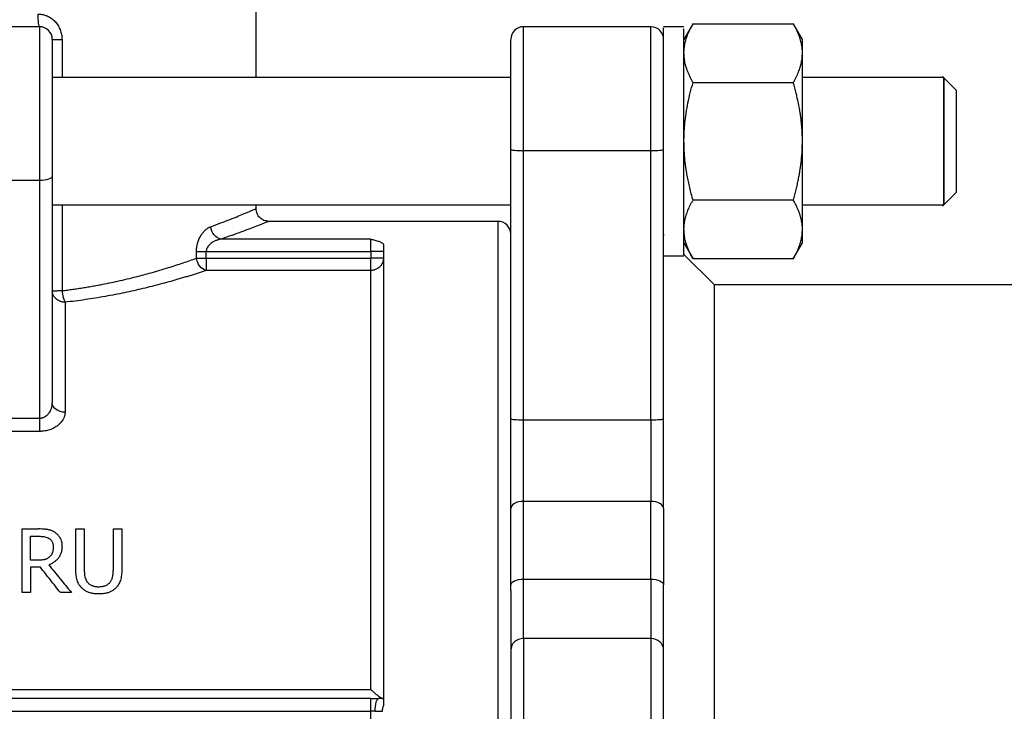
# Model space of a CAD drawing. Header units: millimetres. Extents: x -155 to 220, y -100 to 132.
# Tile 10 of 12: x 1 to 79, y 11 to 66. Entities that reach past the tile are written whole.
import ezdxf

# ---------------------------------------------------------------- set-up
doc = ezdxf.new("R2010")
doc.units = ezdxf.units.MM

msp = doc.modelspace()

# ---------------------------------------------------------------- linework, layer by layer
at = {"color": 7, "linetype": 'Continuous', "lineweight": 25}
for p, q in [((20, 61.292), (20, 71)), ((3, 65.292), (-3, 65.292)), ((51, 65.292), (40.995, 65.292)), ((53.6, 65.292), (52, 65.292)), ((54.32, 65.538), (53.595, 64.283)), ((54.315, 65.529), (62.185, 65.529)), ((62.905, 64.283), (62.18, 65.538)), ((40, 61.292), (4, 61.292)), ((74, 61.292), (62.9, 61.292)), ((75.005, 60.287), (73.899, 61.393)), ((54.315, 60.91), (62.185, 60.91)), ((75, 52.292), (75, 56.292)), ((40, 34.486), (40, 55.642)), ((41, 55.561), (51, 55.561)), ((41, 34.404), (41, 55.561)), ((51, 34.404), (51, 55.561)), ((4, 53.555), (4, 35.732)), ((3, 53.213), (-3, 53.213)), ((3, 53.213), (3, 34.535)), ((73.899, 51.191), (75.005, 52.297)), ((4, 51.292), (40, 51.292)), ((20, 51), (20, 51.292)), ((52, 34.486), (52, 51.533)), ((62.185, 51.673), (54.315, 51.673)), ((62.9, 51.292), (74, 51.292)), ((39, 50), (21, 50)), ((29, 48.603), (17.255, 48.603)), ((53.595, 48.3), (54.32, 47.045)), ((62.18, 47.045), (62.905, 48.3)), ((15.32, 47.104), (15.32, 47.631)), ((16.086, 47.104), (16.086, 47.631)), ((16.086, 47.631), (29, 47.631)), ((29, 47.631), (29, 47.104)), ((52, 47.292), (53.6, 47.292)), ((56, 45), (53.6, 47.4)), ((16.086, 47.104), (29, 47.104)), ((62.185, 47.054), (54.315, 47.054)), ((29, 46.142), (16.086, 46.142)), ((121, 45), (56, 45)), ((-3, 34.535), (3, 34.535)), ((41, 34.404), (51, 34.404)), ((3, 33.496), (-3, 33.496)), ((51, 27.994), (41, 27.994)), ((1.633, 25.828), (2.922, 25.828)), ((5.839, 25.828), (6.504, 25.828)), ((8.793, 25.828), (9.457, 25.828)), ((2.298, 25.253), (2.958, 25.253)), ((2.881, 23.373), (2.298, 23.373)), ((3.06, 22.818), (2.298, 22.818)), ((41, 21.881), (51, 21.881)), ((2.298, 20.828), (1.633, 20.828)), ((5.503, 20.828), (4.64, 20.828)), ((51, 17.22), (41, 17.22)), ((41, 17.22), (41, 8.134)), ((51, 17.22), (51, 8.134)), ((40, 16.316), (40, 7.23)), ((52, 8.995), (52, 16.316)), ((-29, 13.224), (29, 13.224)), ((29, 12.501), (-29, 12.501)), ((-29, 11.503), (29, 11.503))]:
    msp.add_line(p, q, dxfattribs=at)
at = {"color": 1, "linetype": 'Continuous', "lineweight": 25}
for p, q in [((4.762, 64.292), (4.762, 61.292)), ((4.762, 51.292), (4.762, 44.553)), ((29, 5), (29, 11.503))]:
    msp.add_line(p, q, dxfattribs=at)
at = {"color": 7, "linetype": 'Continuous', "lineweight": 25}
for centre, start, end in [((41, 64.292), 90, 180), ((51, 64.292), 0, 89.59457), ((39, 49), 0, 90.01874)]:
    msp.add_arc(centre, 1, start, end, dxfattribs=at)
for points, knots in [([(2.857, 66.292), (2.857, 66.03), (2.872, 65.768), (2.926, 65.402), (2.963, 65.292), (3, 65.292)], [0, 0, 0, 0, 0.5, 0.5, 1, 1, 1, 1]), ([(2.857, 66.292), (2.899, 66.291), (2.982, 66.289), (3.105, 66.276), (3.227, 66.255), (3.348, 66.226), (3.467, 66.188), (3.661, 66.111), (3.92, 65.967), (4.209, 65.718), (4.448, 65.414), (4.595, 65.124), (4.68, 64.877), (4.726, 64.688), (4.755, 64.492), (4.759, 64.36), (4.762, 64.292)], [0, 0, 0, 0, 0.040791, 0.081329, 0.121802, 0.162397, 0.203301, 0.244695, 0.368149, 0.492377, 0.617665, 0.744495, 0.808323, 0.872058, 0.933327, 1, 1, 1, 1]), ([(3, 65.292), (3, 65.292), (3, 65.205), (3, 64.863), (3, 64.607), (3, 63.942), (3, 63.533), (3, 62.583), (3, 62.043), (3, 60.864), (3, 60.224), (3, 58.882), (3, 58.18), (3, 56.752), (3, 56.027), (3, 54.596), (3, 53.889), (3, 53.213)], [0, 0, 0, 0, 0.125, 0.125, 0.25, 0.25, 0.375, 0.375, 0.5, 0.5, 0.625, 0.625, 0.75, 0.75, 0.875, 0.875, 1, 1, 1, 1]), ([(4, 64.292), (4, 64.553), (3.892, 64.814), (3.522, 65.184), (3.262, 65.292), (3, 65.292)], [0, 0, 0, 0, 0.5, 0.5, 1, 1, 1, 1]), ([(52, 51.533), (52, 52.427), (52, 54.217), (52, 57.266), (52, 60.168), (52, 62.674), (52, 64.424), (52, 65.298), (52, 65.2), (52, 65.172)], [0, 0, 0, 0, 0.155766, 0.311532, 0.467298, 0.623065, 0.778831, 0.934597, 1, 1, 1, 1]), ([(53.6, 63.22), (53.601, 63.282), (53.603, 63.405), (53.618, 63.59), (53.642, 63.774), (53.676, 63.959), (53.72, 64.145), (53.794, 64.401), (53.911, 64.728), (54.091, 65.127), (54.239, 65.394), (54.315, 65.529)], [0, 0, 0, 0, 0.079152, 0.157901, 0.23663, 0.315712, 0.395509, 0.476369, 0.646366, 0.820223, 1, 1, 1, 1]), ([(53.6, 47.445), (53.6, 47.403), (53.6, 47.233), (53.6, 48.355), (53.6, 50.654), (53.6, 53.907), (53.6, 57.493), (53.6, 60.918), (53.6, 63.584), (53.6, 65.142), (53.6, 65.139), (53.6, 65.138)], [0, 0, 0, 0, 0.041547, 0.166547, 0.291547, 0.416547, 0.541547, 0.666547, 0.791547, 0.916547, 1, 1, 1, 1]), ([(62.9, 63.22), (62.899, 63.281), (62.897, 63.402), (62.882, 63.586), (62.858, 63.77), (62.824, 63.956), (62.78, 64.143), (62.708, 64.397), (62.591, 64.722), (62.411, 65.122), (62.262, 65.392), (62.185, 65.529)], [0, 0, 0, 0, 0.077662, 0.155878, 0.234699, 0.31418, 0.39437, 0.475319, 0.642364, 0.817152, 1, 1, 1, 1]), ([(4, 64.292), (4, 64.291), (4, 64.289), (4, 64.274), (4, 64.251), (4, 64.218), (4, 64.176), (4, 64.125), (4, 64.013), (4, 63.797), (4, 63.405), (4, 62.911), (4, 62.125), (4, 60.925), (4, 59.502), (4, 58.282), (4, 57.338), (4, 56.379), (4, 55.578), (4, 54.944), (4, 54.474), (4, 54.009), (4, 53.707), (4, 53.555)], [0, 0, 0, 0, 0.017921, 0.035791, 0.053631, 0.071461, 0.089304, 0.10718, 0.12511, 0.187612, 0.250151, 0.312653, 0.375192, 0.500006, 0.624821, 0.687323, 0.749861, 0.812364, 0.874902, 0.906227, 0.937442, 0.968662, 1, 1, 1, 1]), ([(4, 64.292), (4, 64.292), (4.077, 64.292), (4.349, 64.292), (4.547, 64.292), (4.762, 64.292)], [0, 0, 0, 0, 0.5, 0.5, 1, 1, 1, 1]), ([(40, 55.642), (40, 56.397), (40, 57.907), (40, 60.056), (40, 61.909), (40, 63.302), (40, 64.161), (40, 64.224), (40, 64.254)], [0, 0, 0, 0, 0.170641, 0.341283, 0.511924, 0.682565, 0.853206, 1, 1, 1, 1]), ([(62.9, 63.22), (62.9, 63.569), (62.9, 63.838), (62.9, 64.2), (62.9, 64.292), (62.9, 64.292)], [0, 0, 0, 0, 0.5, 0.5, 1, 1, 1, 1]), ([(62.9, 63.22), (62.9, 63.569), (62.9, 63.838), (62.9, 64.2), (62.9, 64.292), (62.9, 64.292)], [0, 0, 0, 0, 0.5, 0.5, 1, 1, 1, 1]), ([(54.315, 60.91), (54.268, 60.992), (54.177, 61.154), (54.055, 61.397), (53.946, 61.636), (53.852, 61.873), (53.757, 62.155), (53.672, 62.48), (53.611, 62.85), (53.604, 63.097), (53.6, 63.22)], [0, 0, 0, 0, 0.108905, 0.215405, 0.319899, 0.422835, 0.52471, 0.684997, 0.842454, 1, 1, 1, 1]), ([(62.185, 60.91), (62.225, 60.98), (62.302, 61.117), (62.408, 61.322), (62.503, 61.523), (62.588, 61.721), (62.662, 61.915), (62.747, 62.168), (62.827, 62.48), (62.889, 62.852), (62.896, 63.098), (62.9, 63.22)], [0, 0, 0, 0, 0.092233, 0.182434, 0.270638, 0.356885, 0.441214, 0.523668, 0.685097, 0.843735, 1, 1, 1, 1]), ([(62.9, 56.292), (62.9, 56.99), (62.9, 57.688), (62.9, 59.037), (62.9, 59.687), (62.9, 60.896), (62.9, 61.455), (62.9, 62.442), (62.9, 62.871), (62.9, 63.22)], [0, 0, 0, 0, 0.25, 0.25, 0.5, 0.5, 0.75, 0.75, 1, 1, 1, 1]), ([(74, 56.292), (74, 56.946), (74, 57.6), (74, 58.81), (74, 59.364), (74, 60.29), (74, 60.661), (74, 61.162), (74, 61.292), (74, 61.292), (74, 61.162), (74, 60.661), (74, 60.29), (74, 59.364), (74, 58.81), (74, 57.6), (74, 56.946), (74, 55.637), (74, 54.983), (74, 53.774), (74, 53.219), (74, 52.293), (74, 51.923), (74, 51.422), (74, 51.292), (74, 51.292), (74, 51.422), (74, 51.923), (74, 52.293), (74, 53.219), (74, 53.774), (74, 54.983), (74, 55.637), (74, 56.292)], [0, 0, 0, 0, 0.0625, 0.0625, 0.125, 0.125, 0.1875, 0.1875, 0.25, 0.25, 0.3125, 0.3125, 0.375, 0.375, 0.4375, 0.4375, 0.5, 0.5, 0.5625, 0.5625, 0.625, 0.625, 0.6875, 0.6875, 0.75, 0.75, 0.8125, 0.8125, 0.875, 0.875, 0.9375, 0.9375, 1, 1, 1, 1]), ([(53.6, 56.292), (53.601, 56.415), (53.603, 56.662), (53.618, 57.032), (53.642, 57.401), (53.676, 57.771), (53.72, 58.143), (53.794, 58.655), (53.911, 59.308), (54.091, 60.107), (54.239, 60.64), (54.315, 60.91)], [0, 0, 0, 0, 0.079152, 0.157901, 0.23663, 0.315712, 0.395509, 0.476369, 0.646366, 0.820223, 1, 1, 1, 1]), ([(62.9, 56.292), (62.899, 56.413), (62.897, 56.657), (62.882, 57.023), (62.858, 57.392), (62.824, 57.764), (62.78, 58.137), (62.708, 58.645), (62.591, 59.296), (62.411, 60.096), (62.262, 60.635), (62.185, 60.91)], [0, 0, 0, 0, 0.077662, 0.155878, 0.234699, 0.31418, 0.39437, 0.475319, 0.642362, 0.81715, 1, 1, 1, 1]), ([(75, 56.292), (75, 56.815), (75, 57.339), (75, 58.306), (75, 58.75), (75, 59.49), (75, 59.787), (75, 60.188), (75, 60.292), (75, 60.292)], [0, 0, 0, 0, 0.25, 0.25, 0.5, 0.5, 0.75, 0.75, 1, 1, 1, 1]), ([(54.315, 51.673), (54.268, 51.837), (54.177, 52.161), (54.055, 52.646), (53.946, 53.124), (53.852, 53.599), (53.757, 54.161), (53.672, 54.812), (53.611, 55.553), (53.604, 56.045), (53.6, 56.292)], [0, 0, 0, 0, 0.108905, 0.215406, 0.319899, 0.422835, 0.52471, 0.684997, 0.842454, 1, 1, 1, 1]), ([(62.185, 51.673), (62.225, 51.812), (62.302, 52.086), (62.408, 52.496), (62.503, 52.898), (62.588, 53.294), (62.662, 53.682), (62.747, 54.188), (62.827, 54.813), (62.889, 55.555), (62.896, 56.047), (62.9, 56.292)], [0, 0, 0, 0, 0.092233, 0.182434, 0.270638, 0.356885, 0.441214, 0.523668, 0.685097, 0.843735, 1, 1, 1, 1]), ([(62.9, 49.363), (62.9, 49.713), (62.9, 50.141), (62.9, 51.128), (62.9, 51.687), (62.9, 52.896), (62.9, 53.547), (62.9, 54.895), (62.9, 55.594), (62.9, 56.292)], [0, 0, 0, 0, 0.25, 0.25, 0.5, 0.5, 0.75, 0.75, 1, 1, 1, 1]), ([(40, 55.642), (40, 55.621), (40.108, 55.6), (40.478, 55.57), (40.738, 55.561), (41, 55.561)], [0, 0, 0, 0, 0.5, 0.5, 1, 1, 1, 1]), ([(51, 55.561), (51.262, 55.561), (51.522, 55.57), (51.892, 55.6), (52, 55.621), (52, 55.642)], [0, 0, 0, 0, 0.5, 0.5, 1, 1, 1, 1]), ([(4, 53.555), (4, 53.465), (3.892, 53.376), (3.522, 53.25), (3.262, 53.213), (3, 53.213)], [0, 0, 0, 0, 0.5, 0.5, 1, 1, 1, 1]), ([(53.6, 49.363), (53.601, 49.425), (53.603, 49.549), (53.618, 49.734), (53.642, 49.919), (53.676, 50.103), (53.72, 50.289), (53.794, 50.545), (53.911, 50.872), (54.091, 51.271), (54.239, 51.538), (54.315, 51.673)], [0, 0, 0, 0, 0.079152, 0.157901, 0.23663, 0.315712, 0.395509, 0.476369, 0.646366, 0.820223, 1, 1, 1, 1]), ([(62.9, 49.363), (62.899, 49.424), (62.897, 49.546), (62.882, 49.729), (62.858, 49.914), (62.824, 50.099), (62.78, 50.286), (62.708, 50.54), (62.591, 50.865), (62.411, 51.266), (62.262, 51.535), (62.185, 51.673)], [0, 0, 0, 0, 0.077662, 0.155878, 0.234699, 0.31418, 0.39437, 0.475319, 0.642364, 0.817152, 1, 1, 1, 1]), ([(21, 50), (20.869, 50.016), (20.608, 50.048), (20.276, 50.276), (20.046, 50.607), (20.015, 50.869), (20, 51)], [0, 0, 0, 0, 0.2499498, 0.4998909, 0.7496087, 1, 1, 1, 1]), ([(15.32, 47.631), (15.32, 47.672), (15.322, 47.753), (15.331, 47.873), (15.346, 47.993), (15.366, 48.112), (15.392, 48.229), (15.443, 48.415), (15.535, 48.661), (15.685, 48.932), (15.857, 49.163), (16.011, 49.317), (16.14, 49.419), (16.234, 49.481), (16.333, 49.534), (16.398, 49.561), (16.433, 49.576)], [0, 0, 0, 0, 0.042088, 0.084062, 0.126155, 0.168595, 0.211607, 0.255407, 0.378579, 0.506878, 0.629591, 0.75466, 0.815808, 0.877535, 0.93439, 1, 1, 1, 1]), ([(17.255, 48.603), (17.056, 48.635), (16.859, 48.755), (16.56, 49.106), (16.46, 49.341), (16.433, 49.576)], [0, 0, 0, 0, 0.5, 0.5, 1, 1, 1, 1]), ([(54.315, 47.054), (54.268, 47.136), (54.177, 47.298), (54.055, 47.541), (53.946, 47.78), (53.852, 48.017), (53.757, 48.298), (53.672, 48.624), (53.611, 48.995), (53.604, 49.24), (53.6, 49.363)], [0, 0, 0, 0, 0.108905, 0.215405, 0.319899, 0.422835, 0.52471, 0.684997, 0.842454, 1, 1, 1, 1]), ([(62.185, 47.054), (62.225, 47.123), (62.302, 47.261), (62.408, 47.465), (62.503, 47.667), (62.588, 47.865), (62.662, 48.059), (62.747, 48.312), (62.827, 48.624), (62.889, 48.995), (62.896, 49.241), (62.9, 49.363)], [0, 0, 0, 0, 0.092233, 0.182434, 0.270638, 0.356885, 0.441214, 0.523668, 0.685097, 0.843735, 1, 1, 1, 1]), ([(62.9, 48.292), (62.9, 48.292), (62.9, 48.384), (62.9, 48.745), (62.9, 49.014), (62.9, 49.363)], [0, 0, 0, 0, 0.5, 0.5, 1, 1, 1, 1]), ([(17.255, 48.603), (17.212, 48.595), (17.131, 48.579), (17.019, 48.548), (16.927, 48.518), (16.802, 48.47), (16.651, 48.398), (16.516, 48.311), (16.397, 48.22), (16.292, 48.123), (16.19, 47.988), (16.129, 47.862), (16.094, 47.748), (16.088, 47.67), (16.086, 47.631)], [0, 0, 0, 0, 0.088782, 0.165002, 0.228661, 0.279762, 0.424675, 0.547722, 0.57807, 0.699542, 0.80297, 0.872198, 0.937279, 1, 1, 1, 1]), ([(29, 48.603), (29.114, 48.576), (29.337, 48.523), (29.654, 48.43), (29.841, 48.347), (29.926, 48.285), (29.963, 48.251), (29.992, 48.211), (29.997, 48.179), (30, 48.163)], [0, 0, 0, 0, 0.233952, 0.46134, 0.716277, 0.773525, 0.829608, 0.913839, 1, 1, 1, 1]), ([(29, 47.631), (29, 47.854), (29, 48.075), (29, 48.425), (29, 48.551), (29, 48.603)], [0, 0, 0, 0, 0.5, 0.5, 1, 1, 1, 1]), ([(30, 48.163), (30, 46.979), (30, 45.23), (30, 40.724), (30, 37.966), (30, 31.635), (30, 28.061), (30, 20.345), (30, 16.204), (30, 11.922)], [0, 0, 0, 0, 0.25, 0.25, 0.5, 0.5, 0.75, 0.75, 1, 1, 1, 1]), ([(15.32, 47.631), (15.413, 47.631), (15.531, 47.631), (15.795, 47.631), (15.94, 47.631), (16.086, 47.631)], [0, 0, 0, 0, 0.5, 0.5, 1, 1, 1, 1]), ([(30, 47.631), (30, 47.631), (29.892, 47.631), (29.522, 47.631), (29.262, 47.631), (29, 47.631)], [0, 0, 0, 0, 0.5, 0.5, 1, 1, 1, 1]), ([(4.762, 44.553), (4.903, 44.57), (5.186, 44.605), (5.612, 44.662), (6.041, 44.724), (6.473, 44.791), (6.908, 44.863), (7.346, 44.94), (8.105, 45.081), (9.205, 45.311), (10.533, 45.629), (11.859, 45.987), (12.887, 46.292), (13.704, 46.551), (14.266, 46.737), (14.807, 46.922), (15.149, 47.043), (15.32, 47.104)], [0, 0, 0, 0, 0.033973, 0.0685, 0.103585, 0.13923, 0.175438, 0.212211, 0.249551, 0.368758, 0.499385, 0.61177, 0.749683, 0.812277, 0.874881, 0.937482, 1, 1, 1, 1]), ([(16.086, 46.142), (15.905, 46.182), (15.725, 46.304), (15.448, 46.65), (15.352, 46.877), (15.32, 47.104)], [0, 0, 0, 0, 0.5, 0.5, 1, 1, 1, 1]), ([(15.32, 47.104), (15.413, 47.104), (15.531, 47.104), (15.795, 47.104), (15.94, 47.104), (16.086, 47.104)], [0, 0, 0, 0, 0.5, 0.5, 1, 1, 1, 1]), ([(16.086, 47.104), (16.086, 46.888), (16.086, 46.674), (16.086, 46.33), (16.086, 46.202), (16.086, 46.142)], [0, 0, 0, 0, 0.5, 0.5, 1, 1, 1, 1]), ([(30, 47.104), (29.999, 47.077), (29.998, 47.022), (29.986, 46.933), (29.963, 46.836), (29.919, 46.716), (29.841, 46.572), (29.728, 46.437), (29.574, 46.309), (29.414, 46.221), (29.244, 46.168), (29.115, 46.146), (29.035, 46.143), (29, 46.142)], [0, 0, 0, 0, 0.05207, 0.111077, 0.177121, 0.250194, 0.36233, 0.500079, 0.591838, 0.749892, 0.848863, 0.932234, 1, 1, 1, 1]), ([(30, 47.104), (30, 47.104), (29.892, 47.104), (29.522, 47.104), (29.262, 47.104), (29, 47.104)], [0, 0, 0, 0, 0.5, 0.5, 1, 1, 1, 1]), ([(29, 46.142), (29, 46.152), (29, 46.172), (29, 46.211), (29, 46.257), (29, 46.31), (29, 46.368), (29, 46.432), (29, 46.518), (29, 46.632), (29, 46.778), (29, 46.937), (29, 47.047), (29, 47.104)], [0, 0, 0, 0, 0.075398, 0.148946, 0.220924, 0.291659, 0.361514, 0.430884, 0.500183, 0.621398, 0.743773, 0.869387, 1, 1, 1, 1]), ([(16.086, 46.142), (15.984, 46.108), (15.78, 46.041), (15.464, 45.938), (15.141, 45.835), (14.811, 45.731), (14.472, 45.627), (14.126, 45.523), (13.478, 45.333), (12.494, 45.058), (11.122, 44.712), (9.683, 44.388), (8.426, 44.143), (7.393, 43.968), (6.603, 43.846), (5.807, 43.737), (5.269, 43.675), (5, 43.644)], [0, 0, 0, 0, 0.035532, 0.071054, 0.106585, 0.142139, 0.177734, 0.213386, 0.249112, 0.374217, 0.498964, 0.624597, 0.749206, 0.812479, 0.875298, 0.937768, 1, 1, 1, 1]), ([(29, 13.224), (29, 17.118), (29, 20.869), (29, 27.849), (29, 31.077), (29, 36.805), (29, 39.304), (29, 43.415), (29, 45.026), (29, 46.142)], [0, 0, 0, 0, 0.25, 0.25, 0.5, 0.5, 0.75, 0.75, 1, 1, 1, 1]), ([(56, 9.238), (56, 10.044), (56, 12.782), (56, 17.264), (56, 22.566), (56, 27.472), (56, 31.911), (56, 35.803), (56, 39.082), (56, 41.696), (56, 43.582), (56, 44.777), (56, 44.926), (56, 45)], [0, 0, 0, 0, 0.04006, 0.136054, 0.232048, 0.328042, 0.424036, 0.52003, 0.616024, 0.712018, 0.808012, 0.904006, 1, 1, 1, 1]), ([(4, 44.553), (4.001, 44.553), (4.003, 44.553), (4.02, 44.553), (4.055, 44.553), (4.115, 44.553), (4.201, 44.553), (4.316, 44.553), (4.456, 44.553), (4.612, 44.554), (4.719, 44.553), (4.762, 44.553)], [0, 0, 0, 0, 0.0732295, 0.1565907, 0.2501324, 0.3642543, 0.5001019, 0.604795, 0.7500552, 0.8987856, 1, 1, 1, 1]), ([(5, 43.644), (4.973, 43.645), (4.915, 43.646), (4.823, 43.657), (4.722, 43.678), (4.629, 43.708), (4.534, 43.747), (4.421, 43.807), (4.283, 43.91), (4.159, 44.051), (4.065, 44.215), (4.01, 44.381), (4.003, 44.5), (4, 44.553)], [0, 0, 0, 0, 0.051699, 0.110625, 0.176796, 0.250194, 0.298535, 0.375285, 0.500234, 0.638757, 0.750117, 0.888418, 1, 1, 1, 1]), ([(4.762, 44.553), (4.782, 44.362), (4.816, 44.171), (4.9, 43.851), (4.95, 43.721), (5, 43.644)], [0, 0, 0, 0, 0.5, 0.5, 1, 1, 1, 1]), ([(5, 43.644), (5, 42.564), (5, 41.293), (5, 38.4), (5, 36.778), (5, 35.003)], [0, 0, 0, 0, 0.5, 0.5, 1, 1, 1, 1]), ([(3, 34.535), (3.026, 34.536), (3.079, 34.538), (3.157, 34.55), (3.235, 34.569), (3.313, 34.597), (3.424, 34.648), (3.564, 34.743), (3.712, 34.892), (3.837, 35.078), (3.913, 35.246), (3.958, 35.395), (3.982, 35.505), (3.997, 35.62), (3.999, 35.695), (4, 35.732)], [0, 0, 0, 0, 0.042155, 0.084991, 0.128744, 0.173635, 0.21987, 0.330532, 0.455825, 0.577944, 0.723549, 0.785835, 0.861456, 0.930713, 1, 1, 1, 1]), ([(5, 35.003), (4.738, 35.003), (4.477, 35.082), (4.11, 35.352), (4, 35.541), (4, 35.732)], [0, 0, 0, 0, 0.5, 0.5, 1, 1, 1, 1]), ([(5, 35.003), (4.999, 34.972), (4.998, 34.911), (4.985, 34.818), (4.966, 34.727), (4.938, 34.636), (4.902, 34.546), (4.83, 34.397), (4.694, 34.197), (4.452, 33.964), (4.153, 33.766), (3.8, 33.615), (3.476, 33.535), (3.242, 33.506), (3.105, 33.498), (3.037, 33.496), (3, 33.496)], [0, 0, 0, 0, 0.041611, 0.082923, 0.124079, 0.165226, 0.206509, 0.248074, 0.373164, 0.496884, 0.623514, 0.747568, 0.873609, 0.93678, 0.966284, 1, 1, 1, 1]), ([(3, 34.535), (3, 34.36), (3, 34.166), (3, 33.801), (3, 33.629), (3, 33.496)], [0, 0, 0, 0, 0.5, 0.5, 1, 1, 1, 1]), ([(40, 34.486), (40, 34.464), (40.108, 34.443), (40.478, 34.413), (40.738, 34.404), (41, 34.404)], [0, 0, 0, 0, 0.5, 0.5, 1, 1, 1, 1]), ([(40, 27.434), (40, 27.52), (40, 27.692), (40, 27.956), (40, 28.224), (40, 28.496), (40, 28.772), (40, 29.239), (40, 29.91), (40, 30.799), (40, 31.707), (40, 32.527), (40, 33.248), (40, 33.867), (40, 34.279), (40, 34.486)], [0, 0, 0, 0, 0.041718, 0.083374, 0.125001, 0.166632, 0.2083, 0.250039, 0.374989, 0.500012, 0.624962, 0.749985, 0.833351, 0.916601, 1, 1, 1, 1]), ([(41, 27.994), (41, 28.927), (41, 29.967), (41, 32.145), (41, 33.282), (41, 34.404)], [0, 0, 0, 0, 0.5, 0.5, 1, 1, 1, 1]), ([(51, 34.404), (51.262, 34.404), (51.522, 34.413), (51.892, 34.443), (52, 34.464), (52, 34.486)], [0, 0, 0, 0, 0.5, 0.5, 1, 1, 1, 1]), ([(51, 34.404), (51, 33.282), (51, 32.145), (51, 29.967), (51, 28.927), (51, 27.994)], [0, 0, 0, 0, 0.5, 0.5, 1, 1, 1, 1]), ([(52, 27.434), (52, 28.46), (52, 29.604), (52, 32), (52, 33.251), (52, 34.486)], [0, 0, 0, 0, 0.5, 0.5, 1, 1, 1, 1]), ([(41, 27.994), (40.738, 27.994), (40.478, 27.934), (40.108, 27.726), (40, 27.581), (40, 27.434)], [0, 0, 0, 0, 0.5, 0.5, 1, 1, 1, 1]), ([(52, 27.434), (52, 27.581), (51.892, 27.726), (51.522, 27.934), (51.262, 27.994), (51, 27.994)], [0, 0, 0, 0, 0.5, 0.5, 1, 1, 1, 1]), ([(1.633, 20.828), (1.633, 21.043), (1.633, 21.472), (1.633, 22.109), (1.633, 22.742), (1.633, 23.369), (1.633, 23.992), (1.633, 24.609), (1.633, 25.222), (1.633, 25.626), (1.633, 25.828)], [0, 0, 0, 0, 0.125095, 0.250108, 0.375068, 0.5, 0.624932, 0.749892, 0.874905, 1, 1, 1, 1]), ([(4.194, 25.565), (4.159, 25.586), (4.089, 25.629), (3.979, 25.683), (3.867, 25.726), (3.753, 25.76), (3.638, 25.783), (3.521, 25.799), (3.368, 25.814), (3.167, 25.826), (3.006, 25.827), (2.922, 25.828)], [0, 0, 0, 0, 0.097697, 0.19212, 0.284022, 0.374221, 0.463581, 0.548536, 0.640281, 0.81017, 1, 1, 1, 1]), ([(4.194, 25.565), (4.223, 25.545), (4.28, 25.506), (4.359, 25.441), (4.432, 25.37), (4.517, 25.273), (4.604, 25.147), (4.692, 24.965), (4.751, 24.739), (4.758, 24.564), (4.761, 24.471)], [0, 0, 0, 0, 0.075678, 0.1513, 0.22734, 0.304279, 0.444362, 0.581106, 0.777315, 1, 1, 1, 1]), ([(5.839, 22.708), (5.839, 22.92), (5.839, 23.344), (5.839, 23.973), (5.839, 24.597), (5.839, 25.216), (5.839, 25.624), (5.839, 25.828)], [0, 0, 0, 0, 0.200044, 0.400022, 0.599978, 0.799956, 1, 1, 1, 1]), ([(6.504, 25.828), (6.504, 25.624), (6.504, 25.216), (6.504, 24.597), (6.504, 23.973), (6.504, 23.344), (6.504, 22.92), (6.504, 22.708)], [0, 0, 0, 0, 0.200044, 0.400022, 0.599978, 0.799956, 1, 1, 1, 1]), ([(8.793, 22.692), (8.793, 22.905), (8.793, 23.331), (8.793, 23.963), (8.793, 24.591), (8.793, 25.213), (8.793, 25.623), (8.793, 25.828)], [0, 0, 0, 0, 0.200045, 0.400022, 0.599978, 0.799955, 1, 1, 1, 1]), ([(9.457, 25.828), (9.457, 25.624), (9.457, 25.216), (9.457, 24.597), (9.457, 23.973), (9.457, 23.344), (9.457, 22.92), (9.457, 22.708)], [0, 0, 0, 0, 0.200044, 0.400022, 0.599978, 0.799956, 1, 1, 1, 1]), ([(2.958, 25.253), (3.013, 25.252), (3.117, 25.251), (3.264, 25.24), (3.422, 25.217), (3.59, 25.174), (3.699, 25.113), (3.752, 25.083)], [0, 0, 0, 0, 0.197185, 0.374148, 0.531756, 0.772029, 1, 1, 1, 1]), ([(3.752, 25.083), (3.775, 25.066), (3.82, 25.034), (3.879, 24.977), (3.93, 24.914), (3.973, 24.846), (4.008, 24.772), (4.035, 24.692), (4.055, 24.606), (4.066, 24.514), (4.068, 24.451), (4.068, 24.418)], [0, 0, 0, 0, 0.102422, 0.203976, 0.306061, 0.410054, 0.517261, 0.628871, 0.745942, 0.869391, 1, 1, 1, 1]), ([(4.761, 24.471), (4.76, 24.421), (4.758, 24.322), (4.741, 24.178), (4.714, 24.041), (4.675, 23.91), (4.624, 23.786), (4.563, 23.669), (4.489, 23.559), (4.405, 23.456), (4.313, 23.361), (4.212, 23.273), (4.103, 23.194), (3.985, 23.122), (3.859, 23.057), (3.769, 23.022), (3.724, 23.004)], [0, 0, 0, 0, 0.082593, 0.161779, 0.237943, 0.311528, 0.383037, 0.453037, 0.522133, 0.590493, 0.657971, 0.725086, 0.792329, 0.860224, 0.929283, 1, 1, 1, 1]), ([(4.068, 24.418), (4.067, 24.369), (4.065, 24.273), (4.047, 24.136), (4.015, 24), (3.963, 23.867), (3.887, 23.739), (3.819, 23.667), (3.785, 23.632)], [0, 0, 0, 0, 0.176795, 0.34069, 0.49289, 0.669329, 0.836849, 1, 1, 1, 1]), ([(3.785, 23.632), (3.764, 23.612), (3.722, 23.573), (3.651, 23.523), (3.575, 23.481), (3.493, 23.448), (3.408, 23.424), (3.32, 23.407), (3.206, 23.39), (3.059, 23.375), (2.942, 23.374), (2.881, 23.373)], [0, 0, 0, 0, 0.09434, 0.186329, 0.277288, 0.368583, 0.461564, 0.548407, 0.642243, 0.815157, 1, 1, 1, 1]), ([(2.298, 22.818), (2.298, 22.653), (2.298, 22.325), (2.298, 21.829), (2.298, 21.33), (2.298, 20.995), (2.298, 20.828)], [0, 0, 0, 0, 0.250016, 0.5, 0.749984, 1, 1, 1, 1]), ([(4.64, 20.828), (4.507, 20.995), (4.241, 21.33), (3.845, 21.828), (3.451, 22.325), (3.19, 22.653), (3.06, 22.818)], [0, 0, 0, 0, 0.250738, 0.500969, 0.750715, 1, 1, 1, 1]), ([(3.724, 23.004), (3.871, 22.824), (4.164, 22.465), (4.608, 21.923), (5.054, 21.377), (5.353, 21.011), (5.503, 20.828)], [0, 0, 0, 0, 0.2491845, 0.4988939, 0.7491564, 1, 1, 1, 1]), ([(6.317, 21.185), (6.292, 21.211), (6.241, 21.263), (6.174, 21.347), (6.113, 21.435), (6.044, 21.554), (5.977, 21.704), (5.904, 21.95), (5.849, 22.286), (5.843, 22.561), (5.839, 22.708)], [0, 0, 0, 0, 0.0637102, 0.1270599, 0.1904062, 0.2540944, 0.3730705, 0.4871519, 0.7256004, 1, 1, 1, 1]), ([(6.504, 22.708), (6.504, 22.634), (6.506, 22.493), (6.52, 22.316), (6.538, 22.176), (6.564, 22.038), (6.616, 21.873), (6.685, 21.757), (6.718, 21.699)], [0, 0, 0, 0, 0.215862, 0.40834, 0.512391, 0.622576, 0.813583, 1, 1, 1, 1]), ([(8.578, 21.699), (8.595, 21.726), (8.628, 21.779), (8.669, 21.864), (8.719, 21.989), (8.762, 22.17), (8.788, 22.418), (8.791, 22.596), (8.793, 22.692)], [0, 0, 0, 0, 0.089222, 0.178576, 0.268625, 0.475556, 0.717431, 1, 1, 1, 1]), ([(9.457, 22.708), (9.457, 22.635), (9.455, 22.494), (9.44, 22.287), (9.414, 22.084), (9.374, 21.885), (9.317, 21.69), (9.233, 21.507), (9.123, 21.335), (9.028, 21.235), (8.979, 21.185)], [0, 0, 0, 0, 0.1358344, 0.2641959, 0.3851713, 0.5147263, 0.6381251, 0.7586878, 0.8784747, 1, 1, 1, 1]), ([(6.718, 21.699), (6.737, 21.673), (6.773, 21.622), (6.839, 21.552), (6.912, 21.491), (6.994, 21.437), (7.083, 21.391), (7.18, 21.354), (7.285, 21.325), (7.398, 21.305), (7.52, 21.292), (7.603, 21.291), (7.646, 21.29)], [0, 0, 0, 0, 0.095127, 0.188023, 0.279923, 0.372102, 0.465865, 0.5625, 0.663217, 0.769117, 0.881124, 1, 1, 1, 1]), ([(7.646, 21.29), (7.691, 21.291), (7.78, 21.293), (7.909, 21.308), (8.032, 21.334), (8.147, 21.37), (8.255, 21.415), (8.353, 21.471), (8.44, 21.537), (8.516, 21.613), (8.557, 21.67), (8.578, 21.699)], [0, 0, 0, 0, 0.12469, 0.244001, 0.358949, 0.470775, 0.580219, 0.686304, 0.790343, 0.894272, 1, 1, 1, 1]), ([(40, 21.444), (40, 21.558), (40.108, 21.672), (40.478, 21.834), (40.738, 21.881), (41, 21.881)], [0, 0, 0, 0, 0.5, 0.5, 1, 1, 1, 1]), ([(41, 17.22), (41, 17.702), (41, 18.357), (41, 19.941), (41, 20.869), (41, 21.881)], [0, 0, 0, 0, 0.5, 0.5, 1, 1, 1, 1]), ([(51, 21.881), (51, 20.869), (51, 19.941), (51, 18.357), (51, 17.702), (51, 17.22)], [0, 0, 0, 0, 0.5, 0.5, 1, 1, 1, 1]), ([(51, 21.881), (51.262, 21.881), (51.522, 21.834), (51.892, 21.672), (52, 21.558), (52, 21.444)], [0, 0, 0, 0, 0.5, 0.5, 1, 1, 1, 1]), ([(7.646, 20.723), (7.588, 20.724), (7.475, 20.725), (7.31, 20.74), (7.155, 20.763), (7.009, 20.795), (6.873, 20.837), (6.745, 20.889), (6.625, 20.949), (6.514, 21.018), (6.41, 21.096), (6.348, 21.155), (6.317, 21.185)], [0, 0, 0, 0, 0.118574, 0.230984, 0.337796, 0.439636, 0.537273, 0.631839, 0.7246, 0.816327, 0.907855, 1, 1, 1, 1]), ([(8.979, 21.185), (8.951, 21.158), (8.894, 21.104), (8.801, 21.032), (8.703, 20.967), (8.6, 20.91), (8.49, 20.86), (8.374, 20.817), (8.249, 20.783), (8.113, 20.756), (7.967, 20.737), (7.81, 20.725), (7.702, 20.723), (7.646, 20.723)], [0, 0, 0, 0, 0.083935, 0.166764, 0.248997, 0.331176, 0.413883, 0.497941, 0.586254, 0.680017, 0.779874, 0.88637, 1, 1, 1, 1]), ([(40, 20.977), (40, 19.967), (40, 19.045), (40, 17.466), (40, 16.809), (40, 16.316)], [0, 0, 0, 0, 0.5, 0.5, 1, 1, 1, 1]), ([(52, 16.316), (52, 16.846), (52, 17.567), (52, 19.309), (52, 20.33), (52, 21.444)], [0, 0, 0, 0, 0.5, 0.5, 1, 1, 1, 1]), ([(41, 17.22), (40.738, 17.22), (40.478, 17.123), (40.108, 16.788), (40, 16.553), (40, 16.316)], [0, 0, 0, 0, 0.5, 0.5, 1, 1, 1, 1]), ([(52, 16.316), (52, 16.553), (51.892, 16.788), (51.522, 17.123), (51.262, 17.22), (51, 17.22)], [0, 0, 0, 0, 0.5, 0.5, 1, 1, 1, 1]), ([(29, 13.224), (29.03, 13.196), (29.087, 13.142), (29.166, 13.07), (29.232, 13.011), (29.322, 12.932), (29.433, 12.837), (29.538, 12.754), (29.637, 12.678), (29.732, 12.61), (29.834, 12.546), (29.914, 12.507), (29.948, 12.502), (29.964, 12.5)], [0, 0, 0, 0, 0.0789027, 0.1471001, 0.2045922, 0.2513801, 0.3855843, 0.5023902, 0.5442574, 0.674186, 0.7927119, 0.9008652, 1, 1, 1, 1]), ([(29, 11.503), (29, 11.756), (29, 12.008), (29, 12.375), (29, 12.488), (29, 12.501)], [0, 0, 0, 0, 0.5, 0.5, 1, 1, 1, 1]), ([(29.635, 12.5), (29.552, 12.5), (29.47, 12.392), (29.352, 12.022), (29.318, 11.762), (29.318, 11.5)], [0, 0, 0, 0, 0.5, 0.5, 1, 1, 1, 1]), ([(29.94, 11.5), (29.939, 11.531), (29.936, 11.584), (29.939, 11.65), (29.943, 11.691), (29.948, 11.741), (29.963, 11.817), (29.987, 11.884), (30, 11.922)], [0, 0, 0, 0, 0.213939, 0.368637, 0.464045, 0.500104, 0.72098, 1, 1, 1, 1]), ([(29.318, 11.5), (29.46, 11.5), (29.591, 11.5), (29.806, 11.5), (29.889, 11.5), (29.94, 11.5)], [0, 0, 0, 0, 0.5, 0.5, 1, 1, 1, 1])]:
    msp.add_open_spline(points, degree=3, knots=knots, dxfattribs=at)
at = {"color": 1, "linetype": 'Continuous', "lineweight": 25}
for points, knots in [([(41, 55.561), (41, 56.41), (41, 58.109), (41, 60.527), (41, 62.611), (41, 64.178), (41, 65.143), (41, 65.215), (41, 65.248)], [0, 0, 0, 0, 0.170748, 0.341496, 0.512245, 0.682993, 0.853741, 1, 1, 1, 1]), ([(51, 55.561), (51, 56.41), (51, 58.109), (51, 60.527), (51, 62.611), (51, 64.178), (51, 65.143), (51, 65.215), (51, 65.248)], [0, 0, 0, 0, 0.1707563, 0.3415127, 0.512269, 0.6830253, 0.8537816, 1, 1, 1, 1]), ([(16.433, 49.576), (16.969, 49.776), (18.038, 50.177), (19.145, 50.635), (19.868, 50.94), (19.956, 50.98), (20, 51)], [0, 0, 0, 0, 0.250239, 0.500212, 0.753617, 1, 1, 1, 1]), ([(21, 50), (20.952, 49.981), (20.857, 49.943), (20.099, 49.641), (18.942, 49.195), (17.82, 48.802), (17.255, 48.603)], [0, 0, 0, 0, 0.249496, 0.499232, 0.747512, 1, 1, 1, 1]), ([(39, 5), (39, 5.509), (39, 8.197), (39, 12.974), (39, 19.19), (39, 25.071), (39, 30.525), (39, 35.456), (39, 39.781), (39, 43.424), (39, 46.329), (39, 48.424), (39, 49.752), (39, 49.917), (39, 50)], [0, 0, 0, 0, 0.0208184, 0.1098354, 0.1988524, 0.2878693, 0.3768863, 0.4659033, 0.5549203, 0.6439372, 0.7329542, 0.8219712, 0.9109882, 1, 1, 1, 1])]:
    msp.add_open_spline(points, degree=3, knots=knots, dxfattribs=at)
at = {"color": 7, "linetype": 'Continuous', "lineweight": 25}
for points in [[(52, 48.878), (52, 49.041), (52, 49.041), (52, 48.878)], [(41, 21.881), (41, 23.999), (41, 26.043), (41, 27.994)], [(51, 21.881), (51, 23.999), (51, 26.043), (51, 27.994)], [(40, 21.399), (40, 23.49), (40, 25.508), (40, 27.434)], [(52, 27.434), (52, 25.522), (52, 23.519), (52, 21.444)], [(2.298, 23.373), (2.298, 24.007), (2.298, 24.634), (2.298, 25.253)], [(40, 20.969), (40, 21.113), (40, 21.256), (40, 21.399)], [(29, 12.501), (29.216, 12.501), (29.431, 12.5), (29.635, 12.5)], [(29.994, 12.5), (29.88, 12.5), (29.76, 12.5), (29.635, 12.5)], [(30, 12.495), (29.999, 12.498), (29.997, 12.5), (29.994, 12.5)], [(29.318, 11.5), (29.216, 11.5), (29.108, 11.503), (29, 11.503)]]:
    msp.add_open_spline(points, degree=3, dxfattribs=at)

doc.saveas('drawing.dxf')
